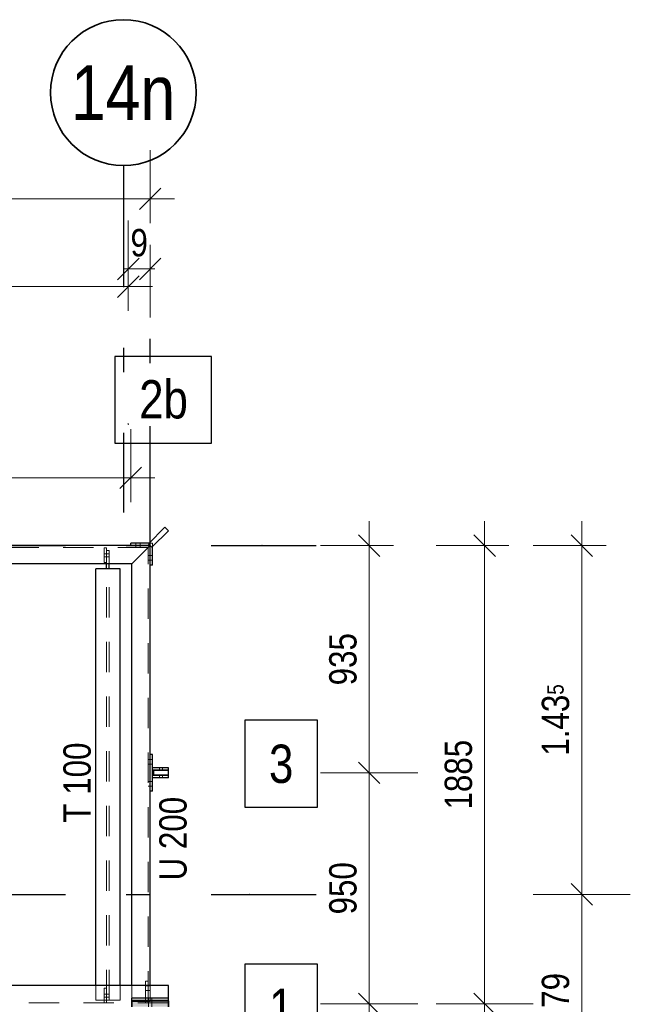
# Model space of a CAD drawing. Header units: millimetres. Extents: x -39 to 84, y 0 to 66.
# Tile 32 of 92: x -15.13 to -12.62, y 35.03 to 39.08. Entities that reach past the tile are written whole.
import ezdxf
from ezdxf.enums import TextEntityAlignment as Align

# ---------------------------------------------------------------- set-up
doc = ezdxf.new("R2010")
doc.units = ezdxf.units.MM
doc.linetypes.add('DASHDOTX2', pattern=[2, 1, -0.5, 0, -0.5])
doc.linetypes.add('HIDDEN', pattern=[0.375, 0.25, -0.125])
for name, color, linetype, lineweight in [('2D-NovaObj-A_Wanddurchbruch', 7, 'Continuous', 20), ('Achsen', 7, 'Continuous', 20), ('Schraffuren', 7, 'Continuous', 20)]:
    doc.layers.add(name, color=color, linetype=linetype, lineweight=lineweight)
doc.styles.add('Arial Narrow', font='ARIALN.TTF')
doc.dimstyles.new('Arch_Strakon_dimstyle', dxfattribs={"dimtxt": 15.75, "dimasz": 1, "dimexe": 1.25, "dimexo": 0.0625, "dimgap": 1, "dimtad": 0, "dimdec": 5, "dimzin": 12, "dimdsep": 46, "dimtxsty": 'Arial Narrow', "dimblk": 'Arrowhead_Tick', "dimsah": 1, "dimcen": 0, "dimse1": 1, "dimse2": 1, "dimclrd": 6, "dimclrt": 2, "dimazin": 0, "dimtfac": 1, "dimtdec": 4, "dimtmove": 0, "dimatfit": 3, "dimldrblk": 'NONE', "dimfxl": 1, "dimtvp": 1, "dimtolj": 1, "dimtzin": 0, "dimlwd": 13, "dimarcsym": 2})

# ---------------------------------------------------------------- blocks, each defined once
blk = doc.blocks.new('Arrowhead_Tick')
at = {"color": 0, "linetype": 'Continuous', "lineweight": -2}
for p, q in [((0, 20), (0, -10)), ((-1, 0), (0, 0)), ((10, 0), (0, 0))]:
    blk.add_line(p, q, dxfattribs=at)
at = {"color": 2, "linetype": 'Continuous', "lineweight": 35}
blk.add_line((4.42, 4.42), (-4.42, -4.42), dxfattribs=at)
blk = doc.blocks.new('*D31')
at = {"layer": '2D-NovaObj-A_Wanddurchbruch', "color": 6, "linetype": 'Continuous', "lineweight": 13}
blk.add_line((-20.4174, 37.9865), (-14.6974, 37.9865), dxfattribs=at)
at = {"layer": 'Defpoints', "color": 0}
for p in [(-14.6874, 37.9865), (-14.6874, 37.4209), (-20.4274, 37.3209)]:
    blk.add_point(p, dxfattribs=at)
at = {"layer": '2D-NovaObj-A_Wanddurchbruch', "color": 6, "lineweight": 13, "xscale": 0.01, "yscale": 0.01, "zscale": 0.01}
blk.add_blockref('Arrowhead_Tick', (-14.6874, 37.9865), dxfattribs=at)
at = {"layer": '2D-NovaObj-A_Wanddurchbruch', "color": 6, "lineweight": 13, "xscale": 0.01, "yscale": 0.01, "zscale": 0.01, "rotation": 180}
blk.add_blockref('Arrowhead_Tick', (-20.4274, 37.9865), dxfattribs=at)
at = {"layer": '2D-NovaObj-A_Wanddurchbruch', "color": 3, "lineweight": 35, "insert": (-17.5574, 38.0937), "char_height": 0.1125, "attachment_point": 5, "style": 'Arial Narrow'}
blk.add_mtext('\\A1;5.74', dxfattribs=at)
blk = doc.blocks.new('_None')
blk = doc.blocks.new('*D32')
at = {"layer": '2D-NovaObj-A_Wanddurchbruch', "color": 6, "linetype": 'Continuous', "lineweight": 13}
for p, q in [((-14.6974, 38.059), (-14.7074, 38.059)), ((-14.6874, 38.059), (-14.5974, 38.059)), ((-14.5874, 38.059), (-14.5774, 38.059))]:
    blk.add_line(p, q, dxfattribs=at)
at = {"layer": 'Defpoints', "color": 0}
for p in [(-14.5974, 38.059), (-14.6874, 37.4209), (-14.5974, 36.9209)]:
    blk.add_point(p, dxfattribs=at)
at = {"layer": '2D-NovaObj-A_Wanddurchbruch', "color": 6, "lineweight": 13, "xscale": 0.01, "yscale": 0.01, "zscale": 0.01}
blk.add_blockref('Arrowhead_Tick', (-14.6874, 38.059), dxfattribs=at)
at = {"layer": '2D-NovaObj-A_Wanddurchbruch', "color": 6, "lineweight": 13, "xscale": 0.01, "yscale": 0.01, "zscale": 0.01, "rotation": 180}
blk.add_blockref('Arrowhead_Tick', (-14.5974, 38.059), dxfattribs=at)
at = {"layer": '2D-NovaObj-A_Wanddurchbruch', "color": 3, "lineweight": 35, "insert": (-14.6424, 38.1664), "char_height": 0.1125, "attachment_point": 5, "style": 'Arial Narrow'}
blk.add_mtext('\\A1;9', dxfattribs=at)
blk = doc.blocks.new('*D58')
at = {"layer": '2D-NovaObj-A_Wanddurchbruch', "color": 6, "linetype": 'Continuous', "lineweight": 13}
blk.add_line((-12.8203, 34.7059), (-12.8203, 35.4759), dxfattribs=at)
at = {"layer": 'Defpoints', "color": 0}
for p in [(-14.1874, 35.4859), (-12.8203, 35.4859), (-14.1874, 34.6959)]:
    blk.add_point(p, dxfattribs=at)
at = {"layer": '2D-NovaObj-A_Wanddurchbruch', "color": 6, "lineweight": 13, "xscale": 0.01, "yscale": 0.01, "zscale": 0.01}
for p, rotation in [((-12.8203, 35.4859), 90), ((-12.8203, 34.6959), 270)]:
    blk.add_blockref('Arrowhead_Tick', p, dxfattribs=dict(at, rotation=rotation))
at = {"layer": '2D-NovaObj-A_Wanddurchbruch', "color": 3, "lineweight": 35, "insert": (-12.9278, 35.0909), "char_height": 0.1125, "attachment_point": 5, "rotation": 90, "style": 'Arial Narrow'}
blk.add_mtext('\\A1;79', dxfattribs=at)
blk = doc.blocks.new('*D59')
at = {"layer": '2D-NovaObj-A_Wanddurchbruch', "color": 6, "linetype": 'Continuous', "lineweight": 13}
blk.add_line((-12.8203, 35.4959), (-12.8203, 36.9109), dxfattribs=at)
at = {"layer": 'Defpoints', "color": 0}
for p in [(-14.1374, 36.9209), (-12.8203, 36.9209), (-14.1874, 35.4859)]:
    blk.add_point(p, dxfattribs=at)
at = {"layer": '2D-NovaObj-A_Wanddurchbruch', "color": 6, "lineweight": 13, "xscale": 0.01, "yscale": 0.01, "zscale": 0.01}
for p, rotation in [((-12.8203, 36.9209), 90), ((-12.8203, 35.4859), 270)]:
    blk.add_blockref('Arrowhead_Tick', p, dxfattribs=dict(at, rotation=rotation))
at = {"layer": '2D-NovaObj-A_Wanddurchbruch', "color": 3, "lineweight": 35, "insert": (-12.9278, 36.2034), "char_height": 0.1125, "attachment_point": 5, "rotation": 90, "style": 'Arial Narrow'}
blk.add_mtext('\\A1;1.43{\\A1;\\H.6x;\\S5;}', dxfattribs=at)
blk = doc.blocks.new('*D69')
at = {"layer": '2D-NovaObj-A_Wanddurchbruch', "color": 6, "linetype": 'Continuous', "lineweight": 13}
blk.add_line((-13.2203, 32.6759), (-13.2203, 35.0259), dxfattribs=at)
at = {"layer": 'Defpoints', "color": 0}
for p in [(-14.5224, 35.0359), (-13.2203, 35.0359), (-14.5974, 32.6659)]:
    blk.add_point(p, dxfattribs=at)
at = {"layer": '2D-NovaObj-A_Wanddurchbruch', "color": 6, "lineweight": 13, "xscale": 0.01, "yscale": 0.01, "zscale": 0.01}
for p, rotation in [((-13.2203, 35.0359), 90), ((-13.2203, 32.6659), 270)]:
    blk.add_blockref('Arrowhead_Tick', p, dxfattribs=dict(at, rotation=rotation))
at = {"layer": '2D-NovaObj-A_Wanddurchbruch', "color": 3, "lineweight": 35, "insert": (-13.3278, 33.8509), "char_height": 0.1125, "attachment_point": 5, "rotation": 90, "style": 'Arial Narrow'}
blk.add_mtext('\\A1;2370', dxfattribs=at)
blk = doc.blocks.new('*D70')
at = {"layer": '2D-NovaObj-A_Wanddurchbruch', "color": 6, "linetype": 'Continuous', "lineweight": 13}
blk.add_line((-13.2203, 35.0459), (-13.2203, 36.9109), dxfattribs=at)
at = {"layer": 'Defpoints', "color": 0}
for p in [(-14.6774, 36.9209), (-13.2203, 36.9209), (-14.5224, 35.0359)]:
    blk.add_point(p, dxfattribs=at)
at = {"layer": '2D-NovaObj-A_Wanddurchbruch', "color": 6, "lineweight": 13, "xscale": 0.01, "yscale": 0.01, "zscale": 0.01}
for p, rotation in [((-13.2203, 36.9209), 90), ((-13.2203, 35.0359), 270)]:
    blk.add_blockref('Arrowhead_Tick', p, dxfattribs=dict(at, rotation=rotation))
at = {"layer": '2D-NovaObj-A_Wanddurchbruch', "color": 3, "lineweight": 35, "insert": (-13.3278, 35.9784), "char_height": 0.1125, "attachment_point": 5, "rotation": 90, "style": 'Arial Narrow'}
blk.add_mtext('\\A1;1885', dxfattribs=at)
blk = doc.blocks.new('*D86')
at = {"layer": '2D-NovaObj-A_Wanddurchbruch', "color": 6, "linetype": 'Continuous', "lineweight": 13}
blk.add_line((-16.5874, 38.3478), (-14.6074, 38.3478), dxfattribs=at)
at = {"layer": 'Defpoints', "color": 0}
for p in [(-14.5974, 38.3478), (-14.5974, 36.0609), (-16.5974, 32.8207)]:
    blk.add_point(p, dxfattribs=at)
at = {"layer": '2D-NovaObj-A_Wanddurchbruch', "color": 6, "lineweight": 13, "xscale": 0.01, "yscale": 0.01, "zscale": 0.01}
blk.add_blockref('Arrowhead_Tick', (-14.5974, 38.3478), dxfattribs=at)
at = {"layer": '2D-NovaObj-A_Wanddurchbruch', "color": 6, "lineweight": 13, "xscale": 0.01, "yscale": 0.01, "zscale": 0.01, "rotation": 180}
blk.add_blockref('Arrowhead_Tick', (-16.5974, 38.3478), dxfattribs=at)
at = {"layer": '2D-NovaObj-A_Wanddurchbruch', "color": 2, "lineweight": 35, "insert": (-15.5974, 38.4782), "char_height": 0.1575, "attachment_point": 5, "style": 'Arial Narrow'}
blk.add_mtext('\\A1;2000', dxfattribs=at)
blk = doc.blocks.new('*D113')
at = {"layer": '2D-NovaObj-A_Wanddurchbruch', "color": 6, "linetype": 'Continuous', "lineweight": 13}
blk.add_line((-13.6957, 33.8609), (-13.6957, 35.0259), dxfattribs=at)
at = {"layer": 'Defpoints', "color": 0}
for p in [(-14.5224, 35.0359), (-13.6957, 35.0359), (-14.5224, 33.8509)]:
    blk.add_point(p, dxfattribs=at)
at = {"layer": '2D-NovaObj-A_Wanddurchbruch', "color": 6, "lineweight": 13, "xscale": 0.01, "yscale": 0.01, "zscale": 0.01}
for p, rotation in [((-13.6957, 35.0359), 90), ((-13.6957, 33.8509), 270)]:
    blk.add_blockref('Arrowhead_Tick', p, dxfattribs=dict(at, rotation=rotation))
at = {"layer": '2D-NovaObj-A_Wanddurchbruch', "color": 3, "lineweight": 35, "insert": (-13.8031, 34.4434), "char_height": 0.1125, "attachment_point": 5, "rotation": 90, "style": 'Arial Narrow'}
blk.add_mtext('\\A1;1185', dxfattribs=at)
blk = doc.blocks.new('*D114')
at = {"layer": '2D-NovaObj-A_Wanddurchbruch', "color": 6, "linetype": 'Continuous', "lineweight": 13}
blk.add_line((-13.6957, 35.0459), (-13.6957, 35.9759), dxfattribs=at)
at = {"layer": 'Defpoints', "color": 0}
for p in [(-14.5224, 35.9859), (-13.6957, 35.9859), (-14.5224, 35.0359)]:
    blk.add_point(p, dxfattribs=at)
at = {"layer": '2D-NovaObj-A_Wanddurchbruch', "color": 6, "lineweight": 13, "xscale": 0.01, "yscale": 0.01, "zscale": 0.01}
for p, rotation in [((-13.6957, 35.9859), 90), ((-13.6957, 35.0359), 270)]:
    blk.add_blockref('Arrowhead_Tick', p, dxfattribs=dict(at, rotation=rotation))
at = {"layer": '2D-NovaObj-A_Wanddurchbruch', "color": 3, "lineweight": 35, "insert": (-13.8031, 35.5109), "char_height": 0.1125, "attachment_point": 5, "rotation": 90, "style": 'Arial Narrow'}
blk.add_mtext('\\A1;950', dxfattribs=at)
blk = doc.blocks.new('*D115')
at = {"layer": '2D-NovaObj-A_Wanddurchbruch', "color": 6, "linetype": 'Continuous', "lineweight": 13}
blk.add_line((-13.6957, 35.9959), (-13.6957, 36.9109), dxfattribs=at)
at = {"layer": 'Defpoints', "color": 0}
for p in [(-14.1374, 36.9209), (-13.6957, 36.9209), (-14.5224, 35.9859)]:
    blk.add_point(p, dxfattribs=at)
at = {"layer": '2D-NovaObj-A_Wanddurchbruch', "color": 6, "lineweight": 13, "xscale": 0.01, "yscale": 0.01, "zscale": 0.01}
for p, rotation in [((-13.6957, 36.9209), 90), ((-13.6957, 35.9859), 270)]:
    blk.add_blockref('Arrowhead_Tick', p, dxfattribs=dict(at, rotation=rotation))
at = {"layer": '2D-NovaObj-A_Wanddurchbruch', "color": 3, "lineweight": 35, "insert": (-13.8031, 36.4534), "char_height": 0.1125, "attachment_point": 5, "rotation": 90, "style": 'Arial Narrow'}
blk.add_mtext('\\A1;935', dxfattribs=at)
blk = doc.blocks.new('*D142')
at = {"layer": 'Achsen', "color": 6, "linetype": 'Continuous', "lineweight": 13}
for p, q in [((-20.4174, 37.2), (-18.0945, 37.2)), ((-14.6874, 37.2), (-17.6088, 37.2))]:
    blk.add_line(p, q, dxfattribs=at)
at = {"layer": 'Defpoints', "color": 0}
for p in [(-20.4274, 38.508), (-14.6774, 37.2), (-14.6774, 36.9209)]:
    blk.add_point(p, dxfattribs=at)
at = {"layer": 'Achsen', "color": 6, "lineweight": 13, "xscale": 0.01, "yscale": 0.01, "zscale": 0.01}
blk.add_blockref('Arrowhead_Tick', (-14.6774, 37.2), dxfattribs=at)
at = {"layer": 'Achsen', "color": 6, "lineweight": 13, "xscale": 0.01, "yscale": 0.01, "zscale": 0.01, "rotation": 180}
blk.add_blockref('Arrowhead_Tick', (-20.4274, 37.2), dxfattribs=at)
at = {"layer": 'Achsen', "color": 2, "lineweight": 35, "insert": (-17.8517, 37.2559), "char_height": 0.1575, "attachment_point": 5, "style": 'Arial Narrow'}
blk.add_mtext('\\A1;5750', dxfattribs=at)

msp = doc.modelspace()

# ---------------------------------------------------------------- hatches: boundary and pattern name
at = {"layer": 'Schraffuren', "lineweight": 13, "true_color": 0x91ffff}
msp.add_hatch(color=131, dxfattribs=at).paths.add_polyline_path([(-14.5223713, 35.02343), (-14.5223713, 35.04843), (-14.6723713, 35.04843), (-14.6723713, 35.02343)])

# ---------------------------------------------------------------- linework, layer by layer
at = {"color": 6, "linetype": 'HIDDEN', "lineweight": 13, "ltscale": 0.5}
for p, q in [((-14.6058713, 36.9123999), (-16.5856213, 36.9123999)), ((-14.7865649, 36.8512536), (-14.7865649, 36.9112536)), ((-14.7765649, 36.9112536), (-14.7865649, 36.9112536)), ((-14.7765649, 36.9012536), (-14.7765649, 36.9112536)), ((-14.6568713, 36.9208999), (-14.6568713, 36.9308999)), ((-14.6568713, 36.9123999), (-14.6568713, 36.9208999)), ((-14.6378713, 36.9208999), (-14.6378713, 36.9308999)), ((-14.6378713, 36.9123999), (-14.6378713, 36.9208999)), ((-14.6058713, 35.04448), (-14.6058713, 36.9123999)), ((-14.5973713, 36.9308999), (-14.6015134, 36.9308999)), ((-14.5973713, 36.9208999), (-14.5973713, 36.9308999)), ((-14.5873713, 36.9308999), (-14.5973713, 36.9308999)), ((-14.5873713, 36.9167578), (-14.5873713, 36.9308999)), ((-14.7765649, 36.8872537), (-14.7865649, 36.8872536)), ((-14.7765649, 36.8752537), (-14.7865649, 36.8752536)), ((-14.7765649, 36.8458999), (-14.7765649, 36.9012536)), ((-14.7655649, 36.9012536), (-14.7765649, 36.9012536)), ((-14.7655649, 36.8872537), (-14.7765649, 36.8872537)), ((-14.7655649, 36.8752537), (-14.7765649, 36.8752537)), ((-14.7655649, 36.8458999), (-14.7655649, 36.9012536)), ((-14.5973713, 36.8803999), (-14.6058713, 36.8803999)), ((-14.5873713, 36.8803999), (-14.5973713, 36.8803999)), ((-14.7765649, 36.8512536), (-14.7865649, 36.8512536)), ((-14.7765649, 35.0500434), (-14.7765649, 36.8257536)), ((-14.7655649, 35.0500434), (-14.7655649, 36.8257536)), ((-14.5973713, 36.8613999), (-14.6058713, 36.8613999)), ((-14.5873713, 36.8613999), (-14.5973713, 36.8613999)), ((-14.5973713, 36.04043), (-14.6058713, 36.04043)), ((-14.5973713, 36.02143), (-14.6058713, 36.02143)), ((-14.5873713, 36.04043), (-14.5973713, 36.04043)), ((-14.5873713, 36.02143), (-14.5973713, 36.02143)), ((-14.5588913, 35.99643), (-14.5588913, 36.00643)), ((-14.5588913, 35.96543), (-14.5588913, 35.97543)), ((-14.5458513, 35.99643), (-14.5458513, 36.00643)), ((-14.5458513, 35.96543), (-14.5458513, 35.97543)), ((-14.5973713, 35.95043), (-14.6058713, 35.95043)), ((-14.5873713, 35.95043), (-14.5973713, 35.95043)), ((-14.5973713, 35.93143), (-14.6058713, 35.93143)), ((-14.5873713, 35.93143), (-14.5973713, 35.93143)), ((-14.6158713, 35.03948), (-14.6158713, 35.12948)), ((-14.6058713, 35.12948), (-14.6158713, 35.12948)), ((-14.8210649, 35.0500434), (-14.8210649, 35.11093)), ((-14.7865649, 35.03948), (-14.7865649, 35.09948)), ((-14.7765649, 35.09948), (-14.7865649, 35.09948)), ((-14.7210649, 35.0500434), (-14.7210649, 35.11093)), ((-14.6723713, 35.05893), (-14.6723713, 35.11093)), ((-14.6058713, 35.10898), (-14.6158713, 35.10898)), ((-14.6058713, 35.08998), (-14.6158713, 35.08998)), ((-14.5973713, 35.10898), (-14.6058713, 35.10898)), ((-14.5973713, 35.08998), (-14.6058713, 35.08998)), ((-14.5973713, 35.04448), (-14.5973713, 35.11093)), ((-14.7210649, 35.0500434), (-14.8210649, 35.0500434)), ((-14.7765649, 35.0754557), (-14.7865649, 35.0754557)), ((-14.7765649, 35.0634557), (-14.7865649, 35.0634557)), ((-14.7655649, 35.0754556), (-14.7765649, 35.0754557)), ((-14.7655649, 35.0634556), (-14.7765649, 35.0634557)), ((-14.7765649, 35.03948), (-14.7765649, 35.0500434)), ((-14.6723713, 35.04843), (-14.6723713, 35.04893)), ((-14.5973713, 35.04448), (-14.6723713, 35.04448)), ((-14.6058713, 35.03948), (-14.6058713, 35.04448)), ((-14.6038713, 35.04893), (-14.6038713, 35.05893)), ((-14.6038713, 35.02343), (-14.6038713, 35.04843)), ((-14.5908713, 35.04893), (-14.5908713, 35.05893)), ((-14.5908713, 35.02343), (-14.5908713, 35.04843)), ((-14.5223713, 35.03948), (-16.4173713, 35.03948))]:
    msp.add_line(p, q, dxfattribs=at)
at = {"color": 3, "linetype": 'Continuous', "lineweight": 25}
for p, q in [((-14.6723713, 36.8458999), (-14.5973713, 36.9208999)), ((-14.5873713, 35.99643), (-14.5873713, 36.00643)), ((-14.5873713, 35.96543), (-14.5873713, 35.97543))]:
    msp.add_line(p, q, dxfattribs=at)
at = {"color": 2, "linetype": 'Continuous', "lineweight": 35}
for p, q in [((-14.6723713, 35.02343), (-14.6723713, 35.04843)), ((-14.5223713, 35.04843), (-14.6723713, 35.04843)), ((-14.5223713, 35.02343), (-14.5223713, 35.04843))]:
    msp.add_line(p, q, dxfattribs=at)
at = {"color": 9, "linetype": 'Continuous', "lineweight": 0}
for centre in [(-14.6874184, 37.4208999), (-14.1374184, 36.9208999), (-14.1874184, 35.4858999)]:
    msp.add_circle(centre, 0.00111, dxfattribs=at)
at = {"layer": '2D-NovaObj-A_Wanddurchbruch', "color": 9, "linetype": 'Continuous', "lineweight": 0}
for centre in [(-14.5223713, 35.98593), (-14.5223713, 35.03593)]:
    msp.add_circle(centre, 0.00111, dxfattribs=at)
at = {"layer": 'Achsen', "color": 3, "linetype": 'DASHDOTX2', "lineweight": 25, "ltscale": 0.5}
for p, q in [((-14.7074218, 38.484628), (-14.7074218, 37.0573894)), ((-14.5973713, 36.9208999), (-14.5973713, 37.7913817)), ((-25.3461834, 36.9208917), (-13.9133285, 36.9208917)), ((-25.3461834, 35.4858917), (-13.9133285, 35.4858917))]:
    msp.add_line(p, q, dxfattribs=at)
at = {"layer": 'Achsen', "color": 3, "linetype": 'Continuous', "lineweight": 25}
for p, q in [((-14.3440616, 37.6992713), (-14.7425116, 37.6992713)), ((-14.7425116, 37.6992713), (-14.7425116, 37.3417713)), ((-14.3440616, 37.3417713), (-14.3440616, 37.6992713)), ((-14.7425116, 37.3417713), (-14.3440616, 37.3417713)), ((-14.6044423, 36.927971), (-14.5361869, 36.9962265)), ((-14.5220447, 36.9820843), (-14.5361869, 36.9962265)), ((-14.5903002, 36.9138289), (-14.5220447, 36.9820843)), ((-14.5973713, 36.9208999), (-16.1840194, 36.9208999)), ((-14.6773713, 36.9208999), (-14.6773713, 36.9308999)), ((-14.6015134, 36.9308999), (-14.6773713, 36.9308999)), ((-14.5903002, 36.9138289), (-14.6044423, 36.927971)), ((-14.5973713, 35.11093), (-14.5973713, 36.9208999)), ((-14.5873713, 36.8408999), (-14.5873713, 36.9167578)), ((-14.6723713, 36.8458999), (-16.1840194, 36.8458999)), ((-14.8210649, 35.11093), (-14.8210649, 36.8257536)), ((-14.7210649, 36.8257536), (-14.8210649, 36.8257536)), ((-14.7765649, 36.8257536), (-14.7765649, 36.8458999)), ((-14.7655649, 36.8257536), (-14.7655649, 36.8458999)), ((-14.7210649, 35.11093), (-14.7210649, 36.8257536)), ((-14.6723713, 35.11093), (-14.6723713, 36.8458999)), ((-14.5873713, 36.8408999), (-14.5973713, 36.8408999)), ((-13.9087513, 36.2020033), (-14.2079763, 36.2020033)), ((-14.2079763, 36.2020033), (-14.2079763, 35.8445033)), ((-13.9087513, 35.8445033), (-13.9087513, 36.2020033)), ((-14.5873713, 36.06093), (-14.5973713, 36.06093)), ((-14.5873713, 36.00643), (-14.5873713, 36.06093)), ((-14.5223713, 36.00643), (-14.5873713, 36.00643)), ((-14.5873713, 35.97543), (-14.5873713, 35.99643)), ((-14.5223713, 35.99643), (-14.5873713, 35.99643)), ((-14.5223713, 35.97543), (-14.5873713, 35.97543)), ((-14.5823713, 35.97593), (-14.5823713, 35.99593)), ((-14.5223713, 35.99593), (-14.5823713, 35.99593)), ((-14.5223713, 35.97593), (-14.5823713, 35.97593)), ((-14.5223713, 35.99643), (-14.5223713, 36.00643)), ((-14.5223713, 35.97593), (-14.5223713, 35.99593)), ((-14.5223713, 35.96543), (-14.5223713, 35.97543)), ((-14.5873713, 35.91093), (-14.5873713, 35.96543)), ((-14.5223713, 35.9654035), (-14.5873713, 35.9654035)), ((-14.5873713, 35.91093), (-14.5973713, 35.91093)), ((-14.2079763, 35.8445033), (-13.9087513, 35.8445033)), ((-13.9087513, 35.1983181), (-14.2079763, 35.1983181)), ((-14.2079763, 35.1983181), (-14.2079763, 34.8408181)), ((-13.9087513, 34.8408181), (-13.9087513, 35.1983181)), ((-14.5223713, 35.11093), (-16.4173713, 35.11093)), ((-14.5223713, 35.05893), (-14.5223713, 35.11093)), ((-14.6723713, 35.04893), (-14.6723713, 35.05893)), ((-14.5223713, 35.05893), (-14.6723713, 35.05893)), ((-14.5223713, 35.04893), (-14.6723713, 35.04893)), ((-14.5223713, 35.04893), (-14.5223713, 35.05893)), ((-14.5223713, 35.04843), (-14.5223713, 35.04893))]:
    msp.add_line(p, q, dxfattribs=at)
at = {"layer": 'Achsen', "color": 2, "linetype": 'Continuous', "lineweight": 35}
msp.add_circle((-14.7074218, 38.784628), 0.3, dxfattribs=at)

# ---------------------------------------------------------------- texts
at = {"color": 3, "lineweight": 25, "style": 'Arial Narrow'}
for s, p in [('T 100', (-14.8420527, 35.7810573)), ('U 200', (-14.4471835, 35.5432867))]:
    msp.add_text(s, height=0.1125, rotation=90, dxfattribs=at).set_placement(p)
at = {"layer": 'Achsen', "color": 4, "lineweight": 50, "style": 'Arial Narrow'}
msp.add_text('14n', height=0.225, dxfattribs=at).set_placement((-14.7090218, 38.784628), align=Align.MIDDLE_CENTER)
at = {"layer": 'Achsen', "color": 2, "lineweight": 35, "style": 'Arial Narrow'}
for s, p in [('3', (-14.1079763, 35.9445033)), ('1', (-14.1079763, 34.9408181))]:
    msp.add_text(s, height=0.1575, dxfattribs=at).set_placement(p)

# ---------------------------------------------------------------- dimensions: what is measured, and where the dimension line sits
at = {"layer": '2D-NovaObj-A_Wanddurchbruch', "lineweight": 35}
for base, p1, p2, text, override, picture, middle in [((-14.5973713, 38.3478175), (-16.5974184, 32.8207158), (-14.5973713, 36.06093), '2000', {"dimscale": 0.01, "dimtxt": 15.75, "dimasz": 1, "dimgap": 5, "dimtad": 1, "dimjust": 0, "dimtih": 0, "dimtoh": 0, "dimdec": 6, "dimdsep": 46, "dimtxsty": 'Arial Narrow', "dimclrd": 6, "dimclrt": 2, "dimtix": 1, "dimtofl": 255, "dimtmove": 0, "dimatfit": 2, "dimfxl": 0, "dimfxlon": 0, "dimtvp": 31.746032, "dimlwd": 13}, '*D86', (-15.5973948, 38.3478175)), ((-14.5973713, 38.0589737), (-14.6874184, 37.4208999), (-14.5973713, 36.9208999), '9', {"dimscale": 0.01, "dimtxt": 11.25, "dimasz": 1, "dimgap": 5, "dimtad": 1, "dimjust": 0, "dimtih": 0, "dimtoh": 0, "dimdec": 6, "dimdsep": 46, "dimtxsty": 'Arial Narrow', "dimclrd": 6, "dimclrt": 3, "dimtix": 1, "dimtofl": 255, "dimtmove": 0, "dimatfit": 2, "dimfxl": 0, "dimfxlon": 0, "dimtvp": 44.444444, "dimlwd": 13}, '*D32', (-14.6423948, 38.0589737)), ((-14.6874184, 37.9864737), (-20.4274184, 37.3208999), (-14.6874184, 37.4208999), '5.74', {"dimscale": 0.01, "dimtxt": 11.25, "dimasz": 1, "dimgap": 5, "dimtad": 1, "dimjust": 0, "dimtih": 0, "dimtoh": 0, "dimdec": 6, "dimdsep": 46, "dimtxsty": 'Arial Narrow', "dimclrd": 6, "dimclrt": 3, "dimtix": 1, "dimtofl": 255, "dimtmove": 0, "dimatfit": 2, "dimfxl": 0, "dimfxlon": 0, "dimtvp": 44.444444, "dimlwd": 13}, '*D31', (-17.5574184, 37.9864737))]:
    dim = msp.add_linear_dim(base=base, p1=p1, p2=p2, text=text, dimstyle='Arch_Strakon_dimstyle', override=override, dxfattribs=at)
    dim.commit()
    dim.dimension.update_dxf_attribs({"geometry": picture, "text_midpoint": middle, "dimtype": 160})
for base, p1, p2, text, picture, middle in [((-13.2203456, 36.9208999), (-14.5223713, 35.03593), (-14.6773713, 36.9208999), '1885', '*D70', (-13.2203456, 35.978415)), ((-13.6957013, 36.9208999), (-14.5223713, 35.98593), (-14.1374184, 36.9208999), '935', '*D115', (-13.6957013, 36.453415)), ((-12.8203456, 36.9208999), (-14.1874184, 35.4858999), (-14.1374184, 36.9208999), '1.43{\\A1;\\H.6x;\\S5;}', '*D59', (-12.8203456, 36.2033999)), ((-13.6957013, 35.98593), (-14.5223713, 35.03593), (-14.5223713, 35.98593), '950', '*D114', (-13.6957013, 35.51093)), ((-12.8203456, 35.4858999), (-14.1874184, 34.6958999), (-14.1874184, 35.4858999), '79', '*D58', (-12.8203456, 35.0908999)), ((-13.2203456, 35.03593), (-14.5973713, 32.6658999), (-14.5223713, 35.03593), '2370', '*D69', (-13.2203456, 33.850915)), ((-13.6957013, 35.03593), (-14.5223713, 33.8508999), (-14.5223713, 35.03593), '1185', '*D113', (-13.6957013, 34.443415))]:
    dim = msp.add_linear_dim(base=base, p1=p1, p2=p2, angle=90, text=text, dimstyle='Arch_Strakon_dimstyle', override={"dimscale": 0.01, "dimtxt": 11.25, "dimasz": 1, "dimgap": 5, "dimtad": 1, "dimjust": 0, "dimtih": 0, "dimtoh": 0, "dimdec": 6, "dimdsep": 46, "dimtxsty": 'Arial Narrow', "dimclrd": 6, "dimclrt": 3, "dimtix": 1, "dimtofl": 255, "dimtmove": 0, "dimatfit": 2, "dimfxl": 0, "dimfxlon": 0, "dimtvp": 44.444444, "dimlwd": 13}, dxfattribs=at)
    dim.commit()
    dim.dimension.update_dxf_attribs({"geometry": picture, "text_midpoint": middle, "dimtype": 160})
at = {"layer": 'Achsen', "lineweight": 35}
dim = msp.add_linear_dim(base=(-14.6773713, 37.2), p1=(-20.4274218, 38.5080393), p2=(-14.6773713, 36.9208999), text='5750', dimstyle='Arch_Strakon_dimstyle', override={"dimscale": 0.01, "dimtxt": 15.75, "dimasz": 1, "dimgap": 5, "dimtad": 0, "dimjust": 0, "dimtih": 0, "dimtoh": 0, "dimdec": 5, "dimdsep": 46, "dimtxsty": 'Arial Narrow', "dimclrd": 6, "dimclrt": 2, "dimtix": 0, "dimtofl": 255, "dimtmove": 2, "dimatfit": 2, "dimfxl": 0, "dimfxlon": 0, "dimtvp": 31.746032, "dimlwd": 13}, dxfattribs=at)
dim.commit()
dim.dimension.update_dxf_attribs({"geometry": '*D142', "text_midpoint": (-17.8516542, 37.2558648), "dimtype": 160})

# ---------------------------------------------------------------- next in the draw order: texts
at = {"layer": 'Achsen', "color": 2, "lineweight": 35, "insert": (-14.6425116, 37.4417713), "char_height": 0.1575, "attachment_point": 7, "line_spacing_factor": 0.9, "style": 'Arial Narrow', "bg_fill": 3, "box_fill_scale": 1.2, "bg_fill_color": 256, "bg_fill_true_color": 13158600, "bg_fill_transparency": 0}
msp.add_mtext('2b', dxfattribs=at)

doc.saveas('drawing.dxf')
